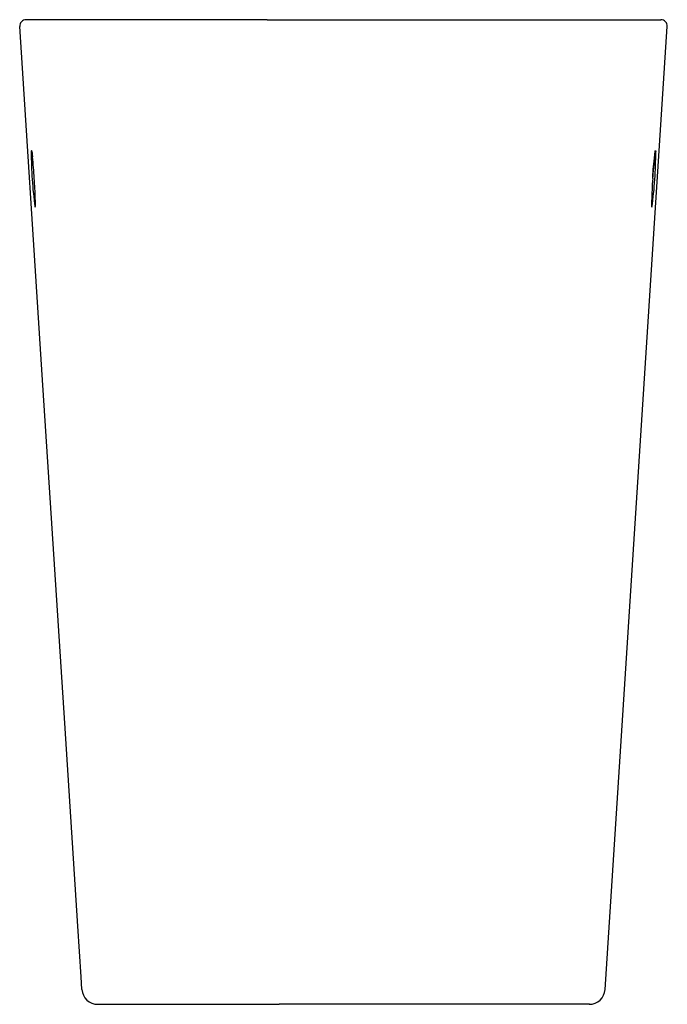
# Model space of a CAD drawing. Header units: millimetres. Extents: x 4224.865 to 4225.068, y 2368.048 to 2368.358.
import ezdxf

# ---------------------------------------------------------------- set-up
doc = ezdxf.new("R2010")
doc.units = ezdxf.units.MM
doc.layers.add('SANINDUSA', color=3, linetype='Continuous')

msp = doc.modelspace()

# ---------------------------------------------------------------- linework, layer by layer
at = {"layer": 'SANINDUSA'}
for p, q in [((4224.874673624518, 2368.357790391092), (4224.866562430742, 2368.357790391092)), ((4224.942496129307, 2368.357790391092), (4224.874673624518, 2368.357790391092)), ((4224.942496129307, 2368.357790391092), (4224.990496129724, 2368.357790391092)), ((4224.990496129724, 2368.357790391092), (4225.058318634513, 2368.357790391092)), ((4225.058318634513, 2368.357790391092), (4225.066429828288, 2368.357790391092)), ((4225.048852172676, 2368.052468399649), (4225.068425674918, 2368.355661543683)), ((4225.068424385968, 2368.355661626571), (4225.068425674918, 2368.355661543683)), ((4224.868601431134, 2368.314647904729), (4224.868574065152, 2368.314910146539)), ((4225.063825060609, 2368.307813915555), (4225.063857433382, 2368.308271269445)), ((4225.048850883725, 2368.052468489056), (4225.048852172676, 2368.052468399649)), ((4224.88913164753, 2368.047790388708), (4224.895960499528, 2368.047790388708)), ((4224.895960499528, 2368.047790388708), (4224.946240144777, 2368.047790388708)), ((4224.986752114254, 2368.047790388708), (4224.946240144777, 2368.047790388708)), ((4225.037031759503, 2368.047790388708), (4224.986752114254, 2368.047790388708)), ((4225.043934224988, 2368.047790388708), (4225.037031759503, 2368.047790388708))]:
    msp.add_line(p, q, dxfattribs=at)
for points in [[(4224.884141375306, 2368.052468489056), (4224.883883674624, 2368.056460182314), (4224.8828529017, 2368.072426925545), (4224.8787297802, 2368.136293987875), (4224.871648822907, 2368.24597780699), (4224.871018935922, 2368.255734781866), (4224.864567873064, 2368.355661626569)], [(4224.868400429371, 2368.31618096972), (4224.868358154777, 2368.316461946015), (4224.868238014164, 2368.316638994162), (4224.868213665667, 2368.316239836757)], [(4225.063857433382, 2368.308271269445), (4225.064022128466, 2368.310598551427), (4225.064245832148, 2368.313258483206), (4225.064457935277, 2368.315291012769), (4225.064634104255, 2368.316461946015), (4225.064754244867, 2368.316638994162), (4225.064777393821, 2368.316259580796)], [(4224.868383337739, 2368.316261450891), (4224.868382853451, 2368.316262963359), (4224.868400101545, 2368.316182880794), (4224.868449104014, 2368.315893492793), (4224.868527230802, 2368.315320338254), (4224.868603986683, 2368.314648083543)]]:
    msp.add_lwpolyline(points, dxfattribs=at)
for centre, radius, start, end in [((4224.866563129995, 2368.355790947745), 0.001999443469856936, 90.02003767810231, 183.7083985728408), ((4225.066429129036, 2368.355790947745), 0.001999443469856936, 356.2916014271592, 89.9799623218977), ((4224.990315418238, 2368.315667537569), 0.1221030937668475, 179.73145276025, 187.9589545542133), ((4224.720489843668, 2368.298945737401), 0.1489416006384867, 3.413484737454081, 6.051652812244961), ((4224.94303236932, 2368.315635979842), 0.1217466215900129, 352.0325865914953, 0.2934772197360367), ((4225.15147366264, 2368.304047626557), 0.087718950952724, 171.9952535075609, 177.2401157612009), ((4224.724551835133, 2368.297465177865), 0.1449851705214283, 1.574240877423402, 4.093133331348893), ((4225.210567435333, 2368.297384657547), 0.1471125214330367, 175.934716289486, 178.7190638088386), ((4224.863056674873, 2368.300327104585), 0.00652268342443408, 346.1047356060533, 9.897326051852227), ((4224.847580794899, 2368.300234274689), 0.02193704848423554, 357.146090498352, 3.172639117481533), ((4225.068100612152, 2368.299983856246), 0.00466021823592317, 171.49213992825, 195.2165759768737), ((4225.07796272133, 2368.300027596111), 0.01448810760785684, 177.4449492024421, 183.5116542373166), ((4224.889131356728, 2368.052790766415), 0.00500037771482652, 183.6953088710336, 270.0033320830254), ((4225.043860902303, 2368.052790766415), 0.00500037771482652, 269.9966679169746, 356.3046911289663)]:
    msp.add_arc(centre, radius, start, end, dxfattribs=at)

doc.saveas('drawing.dxf')
